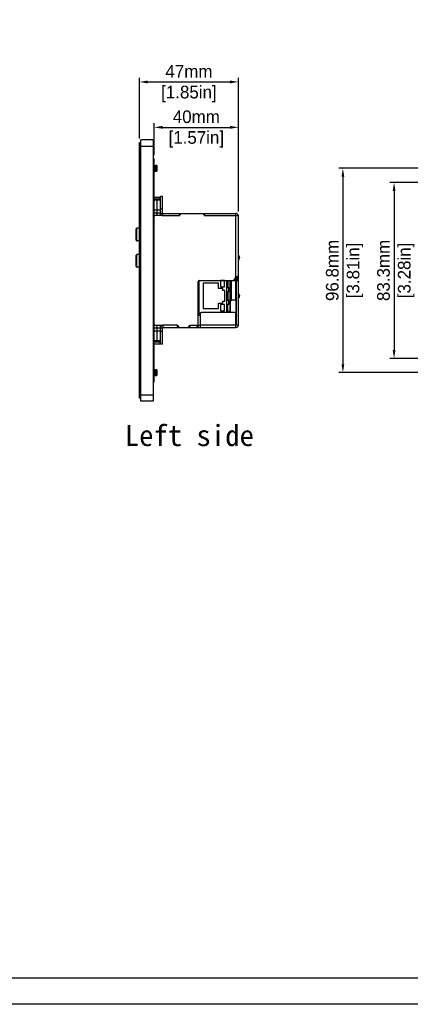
# Model space of a CAD drawing. Header units: millimetres. Extents: x 2497 to 3553, y 296 to 1027.
# Tile 7 of 9: x 3025 to 3210, y 296 to 762. Entities that reach past the tile are written whole.
import ezdxf

# ---------------------------------------------------------------- set-up
doc = ezdxf.new("R2010")
doc.units = ezdxf.units.MM
for name, color, linetype in [('IPD6000W-US-DXF_CONTINUOUS_LINE', 7, 'Continuous'), ('M0400TY00000DXF_CONTINUOUS_LINE', 7, 'Continuous'), ('标注', 7, 'Continuous')]:
    doc.layers.add(name, color=color, linetype=linetype)
doc.dimstyles.get("Standard").update_dxf_attribs({"dimscale": 2, "dimtxt": 3, "dimasz": 2, "dimexe": 1, "dimexo": 1, "dimgap": 1, "dimtad": 1, "dimtoh": 1, "dimdec": 1, "dimdsep": 46, "dimtxsty": 'Standard', "dimcen": 0, "dimclrd": 3, "dimclre": 3, "dimadec": 0, "dimazin": 0, "dimtp": 0.01, "dimtm": 0.01, "dimtfac": 1, "dimtdec": 1, "dimtofl": 0, "dimtmove": 0, "dimatfit": 3, "dimfxl": 1, "dimtfillclr": 256, "dimtolj": 1, "dimarcsym": 0})

# ---------------------------------------------------------------- blocks, each defined once
blk = doc.blocks.new('*D28')
at = {"layer": 'Defpoints', "color": 0}
for p in [(3128.28, 732.64), (3081.28, 703.88), (3128.28, 669.33)]:
    blk.add_point(p, dxfattribs=at)
at = {"layer": '标注', "color": 3, "lineweight": -2}
for p, q in [((3081.28, 705.88), (3081.28, 734.64)), ((3085.28, 732.64), (3124.28, 732.64)), ((3128.28, 671.33), (3128.28, 734.64))]:
    blk.add_line(p, q, dxfattribs=at)
at = {"layer": '标注', "color": 3}
for points in [[(3085.28, 733.31), (3085.28, 731.97), (3081.28, 732.64)], [(3124.28, 731.97), (3124.28, 733.31), (3128.28, 732.64)]]:
    blk.add_solid(points, dxfattribs=at)
at = {"layer": '标注', "color": 0, "char_height": 6, "attachment_point": 5}
for s, insert in [('\\A1;47mm', (3104.78, 737.64)), ('[1.85in]', (3104.78, 726.94))]:
    blk.add_mtext(s, dxfattribs=dict(at, insert=insert))
blk = doc.blocks.new('*D29')
at = {"layer": 'Defpoints', "color": 0}
for p in [(3128.28, 711.13), (3088.28, 696.13), (3128.28, 669.33)]:
    blk.add_point(p, dxfattribs=at)
at = {"layer": '标注', "color": 3, "lineweight": -2}
for p, q in [((3088.28, 698.13), (3088.28, 713.13)), ((3092.28, 711.13), (3124.28, 711.13)), ((3128.28, 671.33), (3128.28, 713.13))]:
    blk.add_line(p, q, dxfattribs=at)
at = {"layer": '标注', "color": 3}
for points in [[(3092.28, 711.8), (3092.28, 710.46), (3088.28, 711.13)], [(3124.28, 710.46), (3124.28, 711.8), (3128.28, 711.13)]]:
    blk.add_solid(points, dxfattribs=at)
at = {"layer": '标注', "color": 0, "char_height": 6, "attachment_point": 5}
for s, insert in [('\\A1;40mm', (3108.28, 716.13)), ('[1.57in]', (3108.28, 705.43))]:
    blk.add_mtext(s, dxfattribs=dict(at, insert=insert))
blk = doc.blocks.new('*D34')
at = {"layer": 'Defpoints', "color": 0}
for p in [(3277.96, 684.98), (3202.03, 601.67), (3277.96, 601.67)]:
    blk.add_point(p, dxfattribs=at)
at = {"layer": '标注', "color": 3, "lineweight": -2}
for p, q in [((3275.96, 684.98), (3200.03, 684.98)), ((3202.03, 680.98), (3202.03, 605.67)), ((3275.96, 601.67), (3200.03, 601.67))]:
    blk.add_line(p, q, dxfattribs=at)
at = {"layer": '标注', "color": 3}
for points in [[(3202.69, 680.98), (3201.36, 680.98), (3202.03, 684.98)], [(3201.36, 605.67), (3202.69, 605.67), (3202.03, 601.67)]]:
    blk.add_solid(points, dxfattribs=at)
at = {"layer": '标注', "color": 0, "char_height": 6, "attachment_point": 5, "rotation": 90}
for s, insert in [('\\A1;83.3mm', (3197.03, 643.33)), ('[3.28in]', (3207.73, 643.33))]:
    blk.add_mtext(s, dxfattribs=dict(at, insert=insert))
blk = doc.blocks.new('*D35')
at = {"layer": 'Defpoints', "color": 0}
for p in [(3277.96, 691.73), (3177.76, 594.9), (3277.92, 594.9)]:
    blk.add_point(p, dxfattribs=at)
at = {"layer": '标注', "color": 3, "lineweight": -2}
for p, q in [((3275.96, 691.73), (3175.76, 691.73)), ((3177.76, 687.73), (3177.76, 598.9)), ((3275.92, 594.9), (3175.76, 594.9))]:
    blk.add_line(p, q, dxfattribs=at)
at = {"layer": '标注', "color": 3}
for points in [[(3178.43, 687.73), (3177.09, 687.73), (3177.76, 691.73)], [(3177.09, 598.9), (3178.43, 598.9), (3177.76, 594.9)]]:
    blk.add_solid(points, dxfattribs=at)
at = {"layer": '标注', "color": 0, "char_height": 6, "attachment_point": 5, "rotation": 90}
for s, insert in [('\\A1;96.8mm', (3172.76, 643.32)), ('[3.81in]', (3183.46, 643.32))]:
    blk.add_mtext(s, dxfattribs=dict(at, insert=insert))

msp = doc.modelspace()

# ---------------------------------------------------------------- linework, layer by layer
for points in [[(2496.52, 1026.9), (3552.58, 1026.9), (3552.58, 295.64), (2496.52, 295.64)], [(3540.17, 308.05), (2508.93, 308.05), (2508.93, 1014.49), (3540.17, 1014.49)]]:
    msp.add_lwpolyline(points, close=True)
at = {"layer": 'IPD6000W-US-DXF_CONTINUOUS_LINE', "color": 7, "linetype": 'Continuous'}
for p, q in [((3081.98, 581.38), (3081.98, 705.28)), ((3087.78, 705.28), (3081.98, 705.28)), ((3087.78, 705.28), (3087.78, 581.38)), ((3081.28, 582.78), (3081.28, 703.88)), ((3081.28, 703.88), (3081.98, 703.88)), ((3081.28, 702.28), (3087.78, 702.28)), ((3087.78, 696.13), (3088.28, 696.13)), ((3088.28, 590.53), (3088.28, 696.13)), ((3087.78, 693.13), (3088.28, 693.13)), ((3088.54, 693.22), (3088.37, 692.92)), ((3088.37, 690.24), (3088.55, 690.54)), ((3088.61, 693.23), (3088.55, 693.23)), ((3088.8, 692.92), (3088.62, 693.22)), ((3088.62, 690.54), (3088.62, 690.54)), ((3088.62, 690.54), (3088.79, 690.24)), ((3088.8, 692.92), (3088.8, 692.92)), ((3089.04, 693.22), (3088.87, 692.92)), ((3088.87, 690.24), (3089.05, 690.54)), ((3089.11, 693.23), (3089.05, 693.23)), ((3089.3, 692.92), (3089.12, 693.22)), ((3089.12, 690.54), (3089.12, 690.54)), ((3089.12, 690.54), (3089.29, 690.24)), ((3089.3, 692.92), (3089.3, 692.92)), ((3089.47, 693.09), (3089.37, 692.92)), ((3089.43, 690.33), (3089.55, 690.54)), ((3089.58, 692.98), (3089.47, 693.09)), ((3089.58, 692.98), (3089.58, 690.56)), ((3088.36, 690.23), (3088.3, 690.23)), ((3088.86, 690.23), (3088.8, 690.23)), ((3089.33, 690.23), (3089.3, 690.23)), ((3089.33, 690.34), (3089.33, 690.23)), ((3089.41, 690.3), (3089.33, 690.23)), ((3088.28, 678.08), (3090.98, 678.08)), ((3088.28, 677.33), (3089.78, 677.33)), ((3088.28, 676.74), (3089.78, 676.74)), ((3089.78, 669.33), (3089.78, 677.33)), ((3089.78, 669.33), (3089.78, 677.33)), ((3089.78, 677.33), (3091.28, 677.33)), ((3089.78, 676.74), (3091.28, 676.74)), ((3090.98, 678.08), (3090.98, 677.33)), ((3091.28, 677.78), (3090.98, 678.08)), ((3091.28, 670.53), (3091.28, 678.33)), ((3092.28, 678.33), (3091.28, 678.33)), ((3092.28, 670.53), (3092.28, 678.33)), ((3089.78, 671.91), (3088.28, 671.91)), ((3091.28, 671.91), (3089.78, 671.91)), ((3092.28, 672.33), (3091.28, 672.33)), ((3089.78, 670.5), (3088.28, 670.5)), ((3092.48, 669.33), (3088.78, 669.33)), ((3091.28, 670.5), (3089.78, 670.5)), ((3091.28, 670.53), (3092.28, 670.53)), ((3091.28, 669.33), (3091.28, 670.5)), ((3092.48, 669.33), (3092.48, 670.33)), ((3092.48, 670.33), (3127.08, 670.33)), ((3092.48, 669.33), (3100.28, 669.33)), ((3100.28, 669.33), (3100.28, 670.33)), ((3100.28, 669.33), (3100.48, 669.33)), ((3100.98, 670.33), (3100.48, 669.33)), ((3112.08, 669.33), (3111.58, 670.33)), ((3112.08, 669.33), (3112.28, 669.33)), ((3112.28, 669.33), (3112.28, 670.33)), ((3112.28, 669.33), (3127.08, 669.33)), ((3127.08, 640.31), (3127.08, 670.33)), ((3127.08, 669.33), (3128.28, 669.33)), ((3127.58, 669.33), (3128.19, 669.58)), ((3128.28, 640.31), (3128.28, 669.33)), ((3079.78, 657.63), (3079.78, 663.03)), ((3080.08, 657.33), (3080.08, 663.33)), ((3081.28, 663.33), (3080.08, 663.33)), ((3081.28, 657.33), (3080.08, 657.33)), ((3079.78, 645.13), (3079.78, 650.53)), ((3080.08, 644.83), (3080.08, 650.83)), ((3081.28, 650.83), (3080.08, 650.83)), ((3128.52, 649.47), (3128.28, 648.81)), ((3128.71, 649.4), (3128.28, 648.22)), ((3128.71, 649.4), (3128.52, 649.47)), ((3081.28, 644.83), (3080.08, 644.83)), ((3126.51, 639.6), (3127.08, 639.6)), ((3126.78, 640.1), (3126.78, 639.6)), ((3126.78, 638.6), (3126.78, 639.6)), ((3127.08, 640.31), (3127.08, 639.6)), ((3127.08, 639.6), (3127.08, 638.6)), ((3127.22, 639.66), (3127.93, 638.96)), ((3127.28, 640.31), (3127.28, 640.34)), ((3127.28, 640.31), (3128.28, 640.31)), ((3127.28, 639.8), (3127.28, 640.31)), ((3127.28, 639.8), (3128.28, 639.8)), ((3128.28, 639.8), (3128.28, 640.31)), ((3128.28, 617.53), (3128.28, 639.6)), ((3109.18, 617.83), (3109.18, 638.1)), ((3109.38, 638.5), (3109.38, 621.83)), ((3109.52, 637.23), (3109.38, 637.23)), ((3109.52, 636.03), (3109.38, 636.03)), ((3109.52, 638.58), (3109.52, 623.05)), ((3109.68, 638.6), (3127.08, 638.6)), ((3118.79, 637.33), (3111.52, 637.33)), ((3111.52, 637.33), (3111.52, 625.33)), ((3118.79, 634.83), (3118.79, 637.33)), ((3120.79, 634.83), (3118.79, 634.83)), ((3121.59, 638.53), (3119.79, 638.53)), ((3119.79, 638.53), (3119.79, 635.53)), ((3119.79, 635.53), (3121.59, 635.53)), ((3120.79, 633.83), (3120.79, 634.83)), ((3121.59, 635.53), (3121.59, 638.53)), ((3122.79, 623.33), (3122.79, 638.6)), ((3123.18, 638.6), (3123.18, 635.31)), ((3123.7, 633.44), (3123.7, 635.22)), ((3124.18, 638.6), (3124.18, 623.33)), ((3124.78, 638.6), (3124.78, 629.33)), ((3126.07, 638.6), (3126.07, 638.78)), ((3126.78, 638.6), (3126.78, 629.33)), ((3127.08, 638.6), (3127.08, 630.13)), ((3127.28, 638.6), (3128.28, 638.6)), ((3127.28, 617.53), (3127.28, 638.6)), ((3109.52, 633.83), (3109.38, 633.83)), ((3121.79, 633.83), (3120.79, 633.83)), ((3121.79, 628.83), (3121.79, 633.83)), ((3123.18, 633.35), (3123.18, 629.31)), ((3126.78, 630.03), (3127.28, 630.21)), ((3126.78, 629.81), (3127.28, 629.99)), ((3127.08, 629.92), (3127.08, 622.83)), ((3128.28, 632.43), (3128.71, 631.26)), ((3128.28, 631.85), (3128.52, 631.19)), ((3128.71, 631.26), (3128.52, 631.19)), ((3109.52, 628.83), (3109.38, 628.83)), ((3109.38, 628.11), (3109.52, 628.11)), ((3109.38, 627.43), (3109.52, 627.43)), ((3109.52, 626.63), (3109.38, 626.63)), ((3109.52, 625.43), (3109.38, 625.43)), ((3111.52, 625.33), (3118.79, 625.33)), ((3118.79, 627.83), (3120.79, 627.83)), ((3118.79, 625.33), (3118.79, 627.83)), ((3121.59, 627.13), (3119.79, 627.13)), ((3119.79, 627.13), (3119.79, 624.13)), ((3120.79, 628.83), (3121.79, 628.83)), ((3120.79, 627.83), (3120.79, 628.83)), ((3121.59, 624.13), (3121.59, 627.13)), ((3123.18, 623.33), (3123.18, 627.35)), ((3123.7, 627.44), (3123.7, 629.22)), ((3124.18, 628.8), (3124.38, 628.8)), ((3124.38, 628.8), (3124.38, 623.33)), ((3124.45, 629.17), (3124.87, 629.33)), ((3124.45, 629.17), (3124.51, 628.99)), ((3124.51, 628.99), (3125.45, 629.33)), ((3124.78, 629.33), (3126.78, 629.33)), ((3109.38, 623.83), (3109.18, 623.83)), ((3109.38, 621.83), (3109.18, 621.83)), ((3109.38, 623.05), (3110.24, 623.05)), ((3109.38, 622.07), (3110.18, 622.07)), ((3110.18, 622.83), (3110.18, 616.33)), ((3126.58, 623.33), (3110.68, 623.33)), ((3119.79, 624.13), (3121.59, 624.13)), ((3122.79, 624.83), (3123.18, 624.83)), ((3123.18, 624.57), (3122.79, 624.57)), ((3124.18, 623.83), (3123.18, 623.83)), ((3127.08, 616.33), (3127.08, 622.83)), ((3088.28, 616.16), (3089.78, 616.16)), ((3088.78, 617.33), (3092.48, 617.33)), ((3089.78, 609.33), (3089.78, 617.33)), ((3089.78, 609.33), (3089.78, 617.33)), ((3089.78, 616.16), (3091.28, 616.16)), ((3091.28, 616.16), (3091.28, 617.33)), ((3091.28, 616.13), (3092.28, 616.13)), ((3091.28, 608.33), (3091.28, 616.13)), ((3092.28, 608.33), (3092.28, 616.13)), ((3099.28, 617.33), (3092.48, 617.33)), ((3092.48, 617.33), (3092.48, 616.33)), ((3092.48, 616.33), (3127.08, 616.33)), ((3099.28, 617.33), (3099.48, 617.33)), ((3099.28, 617.33), (3099.28, 616.33)), ((3099.48, 617.33), (3099.98, 616.33)), ((3104.58, 616.33), (3105.08, 617.33)), ((3105.08, 617.33), (3105.28, 617.33)), ((3105.28, 617.33), (3110.18, 617.33)), ((3105.28, 617.33), (3105.28, 616.33)), ((3108.68, 616.33), (3108.68, 617.33)), ((3109.18, 616.33), (3109.18, 617.33)), ((3110.18, 617.53), (3127.08, 617.53)), ((3127.28, 617.53), (3128.28, 617.53)), ((3088.28, 614.74), (3089.78, 614.74)), ((3089.78, 614.74), (3091.28, 614.74)), ((3092.28, 614.33), (3091.28, 614.33)), ((3089.78, 609.91), (3088.28, 609.91)), ((3089.78, 609.33), (3088.28, 609.33)), ((3088.28, 608.58), (3090.98, 608.58)), ((3091.28, 609.91), (3089.78, 609.91)), ((3091.28, 609.33), (3089.78, 609.33)), ((3090.98, 609.33), (3090.98, 608.58)), ((3091.28, 608.88), (3090.98, 608.58)), ((3092.28, 608.33), (3091.28, 608.33)), ((3087.78, 593.53), (3088.28, 593.53)), ((3088.36, 593.43), (3088.3, 593.43)), ((3088.54, 596.42), (3088.37, 596.12)), ((3088.37, 593.44), (3088.55, 593.74)), ((3088.61, 596.43), (3088.55, 596.43)), ((3088.8, 596.12), (3088.62, 596.42)), ((3088.62, 593.74), (3088.62, 593.74)), ((3088.62, 593.74), (3088.79, 593.44)), ((3088.8, 596.12), (3088.8, 596.12)), ((3088.86, 593.43), (3088.8, 593.43)), ((3089.04, 596.42), (3088.87, 596.12)), ((3088.87, 593.44), (3089.05, 593.74)), ((3089.11, 596.43), (3089.05, 596.43)), ((3089.3, 596.12), (3089.12, 596.42)), ((3089.12, 593.74), (3089.12, 593.74)), ((3089.12, 593.74), (3089.29, 593.44)), ((3089.3, 596.12), (3089.3, 596.12)), ((3089.33, 593.43), (3089.3, 593.43)), ((3089.33, 593.54), (3089.33, 593.43)), ((3089.41, 593.5), (3089.33, 593.43)), ((3089.47, 596.29), (3089.37, 596.12)), ((3089.43, 593.53), (3089.55, 593.74)), ((3089.58, 596.18), (3089.47, 596.29)), ((3089.58, 596.18), (3089.58, 593.76)), ((3087.78, 590.53), (3088.28, 590.53)), ((3081.28, 584.38), (3087.78, 584.38)), ((3081.98, 582.78), (3081.28, 582.78)), ((3087.78, 581.38), (3081.98, 581.38)), ((3087.78, 581.38), (3081.98, 581.38))]:
    msp.add_line(p, q, dxfattribs=at)
for points in [[(3088.32, 692.9), (3088.31, 692.91), (3088.31, 692.91), (3088.3, 692.91), (3088.3, 692.91), (3088.3, 692.92)], [(3088.37, 692.92), (3088.37, 692.92), (3088.37, 692.92), (3088.36, 692.91), (3088.36, 692.91), (3088.36, 692.91), (3088.35, 692.9), (3088.34, 692.9), (3088.33, 692.9), (3088.33, 692.9), (3088.32, 692.9)], [(3088.55, 690.54), (3088.55, 690.54), (3088.55, 690.54), (3088.55, 690.54), (3088.55, 690.55), (3088.56, 690.55), (3088.56, 690.55), (3088.57, 690.56), (3088.58, 690.56), (3088.58, 690.56), (3088.59, 690.56), (3088.6, 690.55), (3088.61, 690.55), (3088.61, 690.55), (3088.61, 690.54), (3088.62, 690.54), (3088.62, 690.54), (3088.62, 690.54)], [(3088.82, 692.9), (3088.81, 692.91), (3088.81, 692.91), (3088.8, 692.91), (3088.8, 692.91), (3088.8, 692.92)], [(3088.87, 692.92), (3088.87, 692.92), (3088.87, 692.92), (3088.86, 692.91), (3088.86, 692.91), (3088.86, 692.91), (3088.85, 692.9), (3088.84, 692.9), (3088.83, 692.9), (3088.83, 692.9), (3088.82, 692.9)], [(3089.05, 690.54), (3089.05, 690.54), (3089.05, 690.54), (3089.05, 690.54), (3089.05, 690.55), (3089.06, 690.55), (3089.06, 690.55), (3089.07, 690.56), (3089.08, 690.56), (3089.08, 690.56), (3089.09, 690.56), (3089.1, 690.55), (3089.11, 690.55), (3089.11, 690.55), (3089.11, 690.54), (3089.12, 690.54), (3089.12, 690.54), (3089.12, 690.54)], [(3089.32, 692.9), (3089.31, 692.91), (3089.31, 692.91), (3089.3, 692.91), (3089.3, 692.91), (3089.3, 692.92)], [(3089.37, 692.92), (3089.37, 692.92), (3089.37, 692.92), (3089.36, 692.91), (3089.36, 692.91), (3089.36, 692.91), (3089.35, 692.9), (3089.34, 692.9), (3089.33, 692.9), (3089.33, 692.9), (3089.32, 692.9)], [(3089.55, 690.54), (3089.55, 690.54), (3089.55, 690.54), (3089.55, 690.54), (3089.55, 690.55), (3089.56, 690.55), (3089.56, 690.55), (3089.57, 690.56), (3089.58, 690.56), (3089.58, 690.56)], [(3088.32, 596.1), (3088.31, 596.11), (3088.31, 596.11), (3088.3, 596.11), (3088.3, 596.11), (3088.3, 596.12)], [(3088.37, 596.12), (3088.37, 596.12), (3088.37, 596.12), (3088.36, 596.11), (3088.36, 596.11), (3088.36, 596.11), (3088.35, 596.1), (3088.34, 596.1), (3088.33, 596.1), (3088.33, 596.1), (3088.32, 596.1)], [(3088.55, 593.74), (3088.55, 593.74), (3088.55, 593.74), (3088.55, 593.74), (3088.55, 593.75), (3088.56, 593.75), (3088.56, 593.75), (3088.57, 593.76), (3088.58, 593.76), (3088.58, 593.76), (3088.59, 593.76), (3088.6, 593.75), (3088.61, 593.75), (3088.61, 593.75), (3088.61, 593.74), (3088.62, 593.74), (3088.62, 593.74), (3088.62, 593.74)], [(3088.82, 596.1), (3088.81, 596.11), (3088.81, 596.11), (3088.8, 596.11), (3088.8, 596.11), (3088.8, 596.12)], [(3088.87, 596.12), (3088.87, 596.12), (3088.87, 596.12), (3088.86, 596.11), (3088.86, 596.11), (3088.86, 596.11), (3088.85, 596.1), (3088.84, 596.1), (3088.83, 596.1), (3088.83, 596.1), (3088.82, 596.1)], [(3089.05, 593.74), (3089.05, 593.74), (3089.05, 593.74), (3089.05, 593.74), (3089.05, 593.75), (3089.06, 593.75), (3089.06, 593.75), (3089.07, 593.76), (3089.08, 593.76), (3089.08, 593.76), (3089.09, 593.76), (3089.1, 593.75), (3089.11, 593.75), (3089.11, 593.75), (3089.11, 593.74), (3089.12, 593.74), (3089.12, 593.74), (3089.12, 593.74)], [(3089.32, 596.1), (3089.31, 596.11), (3089.31, 596.11), (3089.3, 596.11), (3089.3, 596.11), (3089.3, 596.12)], [(3089.37, 596.12), (3089.37, 596.12), (3089.37, 596.12), (3089.36, 596.11), (3089.36, 596.11), (3089.36, 596.11), (3089.35, 596.1), (3089.34, 596.1), (3089.33, 596.1), (3089.33, 596.1), (3089.32, 596.1)], [(3089.55, 593.74), (3089.55, 593.74), (3089.55, 593.74), (3089.55, 593.74), (3089.55, 593.75), (3089.56, 593.75), (3089.56, 593.75), (3089.57, 593.76), (3089.58, 593.76), (3089.58, 593.76)]]:
    msp.add_lwpolyline(points, dxfattribs=at)
for centre, radius, start, end in [((3089.33, 690.25), 0.0376, 207.6325, 210.0658), ((3088.78, 668.83), 0.5, 90, 180), ((3092.48, 670.53), 1.2, 180, 270), ((3092.48, 670.53), 0.2, 180, 270), ((3127.08, 669.13), 1.2, 9.6032, 90), ((3127.08, 669.13), 1.2, 0, 3.7709), ((3080.08, 663.03), 0.3, 90, 180), ((3080.08, 657.63), 0.3, 180, 270), ((3080.08, 650.53), 0.3, 90, 180), ((3128.05, 649.64), 0.7, 340, 70), ((3128.05, 649.64), 0.5, 340, 60.3345), ((3080.08, 645.13), 0.3, 180, 270), ((3125.5, 639.6), 1, 270, 354.057), ((3127.49, 639.4), 1, 114.0215, 174.057), ((3127.08, 639.8), 1.2, 270, 0), ((3127.08, 639.8), 0.2, 270, 0), ((3109.68, 638.1), 0.5, 90, 180), ((3128.05, 631.02), 0.5, 297.6433, 20), ((3128.05, 631.02), 0.7, 290, 20), ((3124.58, 628.8), 0.4, 110, 180), ((3124.58, 628.8), 0.2, 110, 180), ((3110.68, 622.83), 0.5, 90, 180), ((3126.58, 622.83), 0.5, 0, 90), ((3088.78, 617.83), 0.5, 180, 270), ((3092.48, 616.13), 1.2, 90, 180), ((3092.48, 616.13), 0.2, 90, 180), ((3108.68, 617.83), 0.5, 270, 0), ((3127.08, 617.53), 1.2, 270, 0), ((3127.08, 617.53), 0.2, 270, 0), ((3094.52, 594.27), 6.23, 185.118, 185.5503), ((3089.33, 593.45), 0.0376, 207.6325, 210.0658)]:
    msp.add_arc(centre, radius, start, end, dxfattribs=at)
for points, knots in [([(3088.31, 690.52), (3088.31, 690.58), (3088.3, 690.73), (3088.29, 690.87), (3088.28, 690.95)], [0, 0, 0, 0, 0.455292, 1, 1, 1, 1]), ([(3088.31, 692.9), (3088.31, 692.9), (3088.3, 692.91), (3088.3, 692.91), (3088.3, 692.92)], [0, 0, 0, 0, 0.295327, 1, 1, 1, 1]), ([(3088.55, 690.54), (3088.55, 690.54), (3088.55, 690.54), (3088.54, 690.53), (3088.54, 690.53), (3088.53, 690.54), (3088.53, 690.54), (3088.53, 690.55), (3088.52, 690.56), (3088.52, 690.58), (3088.51, 690.59), (3088.51, 690.62), (3088.5, 690.66), (3088.49, 690.71), (3088.49, 690.78), (3088.48, 690.85), (3088.47, 690.93), (3088.46, 691.02), (3088.45, 691.15), (3088.44, 691.32), (3088.43, 691.54), (3088.41, 691.76), (3088.4, 691.99), (3088.38, 692.2), (3088.37, 692.4), (3088.35, 692.57), (3088.34, 692.7), (3088.33, 692.78), (3088.32, 692.83), (3088.31, 692.87), (3088.31, 692.89), (3088.31, 692.9)], [0, 0, 0, 0, 0.002675, 0.004562, 0.006147, 0.008156, 0.011004, 0.014837, 0.019709, 0.025639, 0.032628, 0.04067, 0.059861, 0.083071, 0.110106, 0.14073, 0.174675, 0.211635, 0.251281, 0.337178, 0.429277, 0.524257, 0.618692, 0.709177, 0.79245, 0.865518, 0.925768, 0.950404, 0.971086, 0.987653, 1, 1, 1, 1]), ([(3088.36, 690.23), (3088.36, 690.23), (3088.36, 690.23), (3088.35, 690.24), (3088.35, 690.25), (3088.35, 690.26), (3088.34, 690.28), (3088.34, 690.31), (3088.33, 690.35), (3088.32, 690.42), (3088.32, 690.48), (3088.31, 690.52)], [0, 0, 0, 0, 0.026364, 0.048688, 0.07813, 0.114928, 0.159171, 0.270028, 0.410357, 0.579478, 1, 1, 1, 1]), ([(3088.62, 690.54), (3088.62, 690.54), (3088.61, 690.55), (3088.61, 690.57), (3088.6, 690.59), (3088.59, 690.64), (3088.58, 690.69), (3088.58, 690.75), (3088.57, 690.85), (3088.55, 691), (3088.54, 691.19), (3088.52, 691.4), (3088.51, 691.63), (3088.49, 691.86), (3088.48, 692.09), (3088.46, 692.27), (3088.45, 692.41), (3088.45, 692.5), (3088.44, 692.59), (3088.43, 692.66), (3088.42, 692.73), (3088.41, 692.79), (3088.41, 692.83), (3088.4, 692.86), (3088.4, 692.88), (3088.39, 692.89), (3088.39, 692.91), (3088.39, 692.91), (3088.38, 692.92), (3088.38, 692.92), (3088.37, 692.93), (3088.37, 692.92), (3088.37, 692.92), (3088.37, 692.92)], [0, 0, 0, 0, 0.003739, 0.008568, 0.021559, 0.038982, 0.060717, 0.086581, 0.116336, 0.186379, 0.268202, 0.358688, 0.454383, 0.551625, 0.646694, 0.735956, 0.777331, 0.816002, 0.851599, 0.883786, 0.912259, 0.936756, 0.957057, 0.965581, 0.972997, 0.979301, 0.984491, 0.988581, 0.991621, 0.993752, 0.99538, 0.99728, 1, 1, 1, 1]), ([(3088.54, 693.22), (3088.54, 693.22), (3088.55, 693.23), (3088.55, 693.23), (3088.55, 693.23)], [0, 0, 0, 0, 0.336325, 1, 1, 1, 1]), ([(3088.55, 693.23), (3088.55, 693.23), (3088.56, 693.23), (3088.56, 693.22), (3088.56, 693.21), (3088.57, 693.2), (3088.57, 693.18), (3088.58, 693.16), (3088.58, 693.14), (3088.58, 693.1), (3088.59, 693.05), (3088.6, 692.97), (3088.61, 692.88), (3088.61, 692.79), (3088.62, 692.68), (3088.63, 692.52), (3088.65, 692.3), (3088.66, 692.02), (3088.67, 691.83), (3088.68, 691.73)], [0, 0, 0, 0, 0.00285, 0.007272, 0.013778, 0.022506, 0.033496, 0.046756, 0.062267, 0.080003, 0.122004, 0.172386, 0.230691, 0.296362, 0.368778, 0.447247, 0.6193, 0.805927, 1, 1, 1, 1]), ([(3088.62, 693.22), (3088.62, 693.22), (3088.62, 693.23), (3088.62, 693.23), (3088.61, 693.23)], [0, 0, 0, 0, 0.336433, 1, 1, 1, 1]), ([(3088.74, 691.73), (3088.73, 691.82), (3088.72, 692), (3088.71, 692.27), (3088.7, 692.51), (3088.68, 692.7), (3088.67, 692.83), (3088.67, 692.92), (3088.66, 693), (3088.65, 693.07), (3088.64, 693.12), (3088.64, 693.17), (3088.63, 693.2), (3088.63, 693.21), (3088.62, 693.22), (3088.62, 693.22)], [0, 0, 0, 0, 0.184097, 0.361929, 0.527467, 0.675082, 0.740584, 0.79979, 0.852207, 0.897396, 0.934992, 0.964709, 0.986364, 0.994167, 1, 1, 1, 1]), ([(3088.68, 691.73), (3088.68, 691.64), (3088.69, 691.46), (3088.71, 691.19), (3088.72, 690.95), (3088.73, 690.76), (3088.74, 690.62), (3088.75, 690.53), (3088.76, 690.46), (3088.76, 690.39), (3088.77, 690.33), (3088.78, 690.29), (3088.78, 690.26), (3088.79, 690.24), (3088.79, 690.24), (3088.79, 690.24)], [0, 0, 0, 0, 0.184098, 0.361932, 0.527472, 0.675088, 0.740589, 0.799793, 0.852208, 0.897395, 0.93499, 0.964708, 0.986364, 0.994167, 1, 1, 1, 1]), ([(3088.86, 690.23), (3088.86, 690.23), (3088.86, 690.23), (3088.86, 690.24), (3088.85, 690.25), (3088.85, 690.26), (3088.84, 690.28), (3088.84, 690.29), (3088.84, 690.32), (3088.83, 690.36), (3088.82, 690.41), (3088.82, 690.49), (3088.81, 690.57), (3088.8, 690.67), (3088.79, 690.78), (3088.78, 690.94), (3088.77, 691.16), (3088.75, 691.44), (3088.74, 691.63), (3088.74, 691.73)], [0, 0, 0, 0, 0.002848, 0.007267, 0.01377, 0.022493, 0.03348, 0.046737, 0.062246, 0.079979, 0.121976, 0.172356, 0.230659, 0.29633, 0.368747, 0.447218, 0.619275, 0.805913, 1, 1, 1, 1]), ([(3088.81, 692.9), (3088.81, 692.9), (3088.8, 692.91), (3088.8, 692.91), (3088.8, 692.92)], [0, 0, 0, 0, 0.298412, 1, 1, 1, 1]), ([(3089.05, 690.54), (3089.05, 690.54), (3089.05, 690.54), (3089.04, 690.53), (3089.04, 690.53), (3089.03, 690.54), (3089.03, 690.54), (3089.03, 690.55), (3089.02, 690.56), (3089.02, 690.58), (3089.01, 690.59), (3089.01, 690.62), (3089, 690.66), (3089, 690.71), (3088.99, 690.78), (3088.98, 690.85), (3088.97, 690.93), (3088.97, 691.02), (3088.95, 691.15), (3088.94, 691.32), (3088.93, 691.54), (3088.91, 691.76), (3088.9, 691.98), (3088.88, 692.2), (3088.87, 692.39), (3088.85, 692.57), (3088.84, 692.69), (3088.83, 692.78), (3088.82, 692.83), (3088.82, 692.87), (3088.81, 692.89), (3088.81, 692.9)], [0, 0, 0, 0, 0.002673, 0.004558, 0.00614, 0.008138, 0.010969, 0.014781, 0.019626, 0.025523, 0.032475, 0.040477, 0.059572, 0.082672, 0.109583, 0.140074, 0.173875, 0.210688, 0.250185, 0.335792, 0.427633, 0.522415, 0.616738, 0.707217, 0.790611, 0.863937, 0.924585, 0.949471, 0.970436, 0.987315, 1, 1, 1, 1]), ([(3089.12, 690.54), (3089.12, 690.54), (3089.11, 690.55), (3089.11, 690.57), (3089.1, 690.59), (3089.09, 690.64), (3089.08, 690.69), (3089.08, 690.75), (3089.07, 690.85), (3089.05, 691), (3089.04, 691.19), (3089.02, 691.4), (3089.01, 691.63), (3088.99, 691.86), (3088.98, 692.09), (3088.96, 692.27), (3088.95, 692.41), (3088.95, 692.5), (3088.94, 692.59), (3088.93, 692.66), (3088.92, 692.73), (3088.91, 692.79), (3088.91, 692.83), (3088.9, 692.86), (3088.9, 692.88), (3088.89, 692.89), (3088.89, 692.91), (3088.89, 692.91), (3088.88, 692.92), (3088.88, 692.92), (3088.87, 692.93), (3088.87, 692.92), (3088.87, 692.92), (3088.87, 692.92)], [0, 0, 0, 0, 0.00374, 0.008569, 0.021561, 0.038984, 0.06072, 0.086585, 0.11634, 0.186384, 0.268207, 0.358694, 0.454388, 0.551629, 0.646698, 0.735959, 0.777334, 0.816004, 0.8516, 0.883788, 0.91226, 0.936757, 0.957057, 0.965581, 0.972998, 0.979301, 0.984491, 0.988581, 0.991621, 0.993752, 0.99538, 0.99728, 1, 1, 1, 1]), ([(3089.05, 693.23), (3089.05, 693.23), (3089.05, 693.23), (3089.05, 693.23), (3089.04, 693.22), (3089.04, 693.22)], [0, 0, 0, 0, 0.186512, 0.529148, 1, 1, 1, 1]), ([(3089.29, 690.24), (3089.29, 690.24), (3089.29, 690.25), (3089.28, 690.26), (3089.28, 690.3), (3089.27, 690.34), (3089.26, 690.4), (3089.26, 690.48), (3089.25, 690.56), (3089.24, 690.65), (3089.23, 690.79), (3089.22, 690.99), (3089.2, 691.25), (3089.19, 691.52), (3089.17, 691.8), (3089.16, 692.08), (3089.14, 692.35), (3089.13, 692.56), (3089.12, 692.71), (3089.11, 692.81), (3089.1, 692.91), (3089.1, 692.99), (3089.09, 693.06), (3089.08, 693.12), (3089.08, 693.16), (3089.07, 693.19), (3089.07, 693.2), (3089.06, 693.21), (3089.06, 693.22), (3089.06, 693.23), (3089.05, 693.23), (3089.05, 693.23)], [0, 0, 0, 0, 0.003211, 0.007468, 0.019172, 0.035111, 0.055174, 0.079197, 0.106973, 0.138257, 0.172772, 0.250231, 0.336583, 0.42873, 0.523368, 0.617097, 0.706555, 0.788532, 0.825785, 0.860094, 0.891153, 0.918687, 0.942452, 0.962246, 0.977906, 0.984152, 0.98933, 0.993446, 0.996521, 0.998624, 1, 1, 1, 1]), ([(3089.11, 693.23), (3089.11, 693.23), (3089.12, 693.23), (3089.12, 693.23), (3089.12, 693.22), (3089.12, 693.22)], [0, 0, 0, 0, 0.186435, 0.529098, 1, 1, 1, 1]), ([(3089.12, 693.22), (3089.12, 693.22), (3089.12, 693.22), (3089.13, 693.2), (3089.14, 693.18), (3089.14, 693.14), (3089.15, 693.09), (3089.15, 693.04), (3089.16, 692.95), (3089.18, 692.81), (3089.19, 692.63), (3089.2, 692.42), (3089.21, 692.19), (3089.23, 691.95), (3089.24, 691.71), (3089.25, 691.46), (3089.27, 691.22), (3089.28, 691), (3089.29, 690.79), (3089.31, 690.62), (3089.32, 690.47), (3089.33, 690.38), (3089.33, 690.34)], [0, 0, 0, 0, 0.002674, 0.00617, 0.015694, 0.028602, 0.044842, 0.064314, 0.086896, 0.140767, 0.205002, 0.277849, 0.357316, 0.441223, 0.527271, 0.613096, 0.696345, 0.774733, 0.846113, 0.908533, 0.960292, 1, 1, 1, 1]), ([(3089.31, 692.9), (3089.31, 692.9), (3089.3, 692.91), (3089.3, 692.91), (3089.3, 692.92)], [0, 0, 0, 0, 0.568036, 1, 1, 1, 1]), ([(3089.55, 690.54), (3089.55, 690.54), (3089.55, 690.54), (3089.54, 690.53), (3089.54, 690.53), (3089.53, 690.54), (3089.53, 690.54), (3089.53, 690.55), (3089.52, 690.56), (3089.52, 690.58), (3089.51, 690.59), (3089.51, 690.62), (3089.5, 690.66), (3089.5, 690.71), (3089.49, 690.78), (3089.48, 690.85), (3089.47, 690.93), (3089.47, 691.01), (3089.46, 691.14), (3089.44, 691.31), (3089.43, 691.53), (3089.41, 691.75), (3089.4, 691.98), (3089.38, 692.19), (3089.37, 692.39), (3089.35, 692.56), (3089.34, 692.7), (3089.33, 692.8), (3089.32, 692.86), (3089.31, 692.89), (3089.31, 692.9)], [0, 0, 0, 0, 0.002669, 0.004555, 0.006134, 0.008122, 0.010936, 0.014726, 0.019545, 0.025411, 0.032326, 0.040286, 0.059288, 0.082278, 0.109066, 0.139424, 0.173084, 0.209752, 0.249099, 0.334418, 0.426003, 0.520588, 0.614798, 0.705272, 0.788785, 0.862365, 0.923409, 0.969788, 0.986978, 1, 1, 1, 1]), ([(3089.58, 690.71), (3089.58, 690.75), (3089.57, 690.83), (3089.55, 691.04), (3089.53, 691.27), (3089.52, 691.52), (3089.5, 691.72), (3089.49, 691.92), (3089.48, 692.11), (3089.46, 692.3), (3089.45, 692.44), (3089.44, 692.55), (3089.43, 692.62), (3089.43, 692.68), (3089.42, 692.74), (3089.41, 692.79), (3089.41, 692.83), (3089.4, 692.86), (3089.4, 692.88), (3089.39, 692.89), (3089.39, 692.9), (3089.39, 692.91), (3089.38, 692.92), (3089.38, 692.92), (3089.38, 692.93), (3089.37, 692.92), (3089.37, 692.92), (3089.37, 692.92), (3089.37, 692.92)], [0, 0, 0, 0, 0.053345, 0.118164, 0.274626, 0.361822, 0.451731, 0.541785, 0.629416, 0.712123, 0.787553, 0.821858, 0.853562, 0.882439, 0.908289, 0.930933, 0.95022, 0.966033, 0.972609, 0.978292, 0.983084, 0.986993, 0.99005, 0.992327, 0.994008, 0.995522, 0.997414, 1, 1, 1, 1]), ([(3089.47, 693.09), (3089.47, 693.09), (3089.47, 693.09), (3089.47, 693.09), (3089.47, 693.09), (3089.47, 693.09), (3089.47, 693.09)], [0, 0, 0, 0, 0.234025, 0.429318, 0.667572, 1, 1, 1, 1]), ([(3089.58, 690.99), (3089.58, 691.09), (3089.57, 691.31), (3089.55, 691.65), (3089.54, 691.94), (3089.53, 692.18), (3089.53, 692.34), (3089.52, 692.5), (3089.51, 692.64), (3089.51, 692.76), (3089.5, 692.86), (3089.5, 692.92), (3089.49, 692.96), (3089.49, 693), (3089.49, 693.03), (3089.48, 693.05), (3089.48, 693.07), (3089.48, 693.08), (3089.47, 693.09), (3089.47, 693.09), (3089.47, 693.09)], [0, 0, 0, 0, 0.146967, 0.312323, 0.48276, 0.565701, 0.644989, 0.719135, 0.786771, 0.846673, 0.89778, 0.919753, 0.939213, 0.956081, 0.970291, 0.981796, 0.990562, 0.996594, 0.998608, 1, 1, 1, 1]), ([(3088.37, 690.24), (3088.37, 690.23), (3088.37, 690.23), (3088.37, 690.23), (3088.36, 690.23)], [0, 0, 0, 0, 0.336323, 1, 1, 1, 1]), ([(3088.79, 690.24), (3088.79, 690.23), (3088.8, 690.23), (3088.8, 690.23), (3088.8, 690.23)], [0, 0, 0, 0, 0.336327, 1, 1, 1, 1]), ([(3088.87, 690.24), (3088.87, 690.23), (3088.87, 690.23), (3088.87, 690.23), (3088.86, 690.23)], [0, 0, 0, 0, 0.336221, 1, 1, 1, 1]), ([(3089.3, 690.23), (3089.3, 690.23), (3089.3, 690.23), (3089.3, 690.23), (3089.29, 690.23), (3089.29, 690.24)], [0, 0, 0, 0, 0.186534, 0.529201, 1, 1, 1, 1]), ([(3089.41, 690.3), (3089.4, 690.3), (3089.4, 690.3), (3089.39, 690.29), (3089.38, 690.29), (3089.37, 690.29), (3089.36, 690.3), (3089.35, 690.32), (3089.34, 690.33), (3089.33, 690.34)], [0, 0, 0, 0, 0.117601, 0.216273, 0.306628, 0.401953, 0.513533, 0.648379, 1, 1, 1, 1]), ([(3089.43, 690.33), (3089.42, 690.33), (3089.42, 690.32), (3089.41, 690.31), (3089.41, 690.3)], [0, 0, 0, 0, 0.28416, 1, 1, 1, 1]), ([(3127.93, 640.4), (3127.8, 640.4), (3127.52, 640.38), (3127.23, 640.34), (3127.08, 640.31)], [0, 0, 0, 0, 0.4588, 1, 1, 1, 1]), ([(3128.28, 640.31), (3128.28, 640.35), (3128.18, 640.38), (3128.07, 640.39), (3127.98, 640.4), (3127.93, 640.4)], [0, 0, 0, 0, 0.298899, 0.598652, 1, 1, 1, 1]), ([(3122.79, 635.33), (3122.9, 635.32), (3123.08, 635.31), (3123.32, 635.3), (3123.48, 635.28), (3123.57, 635.26), (3123.61, 635.26)], [0, 0, 0, 0, 0.38555, 0.666026, 0.865763, 1, 1, 1, 1]), ([(3123.61, 635.26), (3123.62, 635.25), (3123.65, 635.25), (3123.68, 635.24), (3123.69, 635.23), (3123.7, 635.22), (3123.7, 635.22)], [0, 0, 0, 0, 0.412884, 0.703359, 0.889042, 1, 1, 1, 1]), ([(3122.79, 633.33), (3122.9, 633.33), (3123.08, 633.34), (3123.32, 633.36), (3123.48, 633.38), (3123.57, 633.39), (3123.61, 633.4)], [0, 0, 0, 0, 0.38555, 0.666026, 0.865763, 1, 1, 1, 1]), ([(3123.61, 633.4), (3123.62, 633.4), (3123.65, 633.41), (3123.68, 633.42), (3123.69, 633.43), (3123.7, 633.44), (3123.7, 633.44)], [0, 0, 0, 0, 0.412884, 0.703359, 0.889042, 1, 1, 1, 1]), ([(3122.79, 629.33), (3122.9, 629.32), (3123.08, 629.31), (3123.32, 629.3), (3123.48, 629.28), (3123.57, 629.26), (3123.61, 629.26)], [0, 0, 0, 0, 0.38555, 0.666026, 0.865763, 1, 1, 1, 1]), ([(3122.79, 627.33), (3122.9, 627.33), (3123.08, 627.34), (3123.32, 627.36), (3123.48, 627.38), (3123.57, 627.39), (3123.61, 627.4)], [0, 0, 0, 0, 0.38555, 0.666026, 0.865763, 1, 1, 1, 1]), ([(3123.61, 629.26), (3123.62, 629.25), (3123.65, 629.25), (3123.68, 629.24), (3123.69, 629.23), (3123.7, 629.22), (3123.7, 629.22)], [0, 0, 0, 0, 0.412884, 0.70336, 0.889042, 1, 1, 1, 1]), ([(3123.61, 627.4), (3123.62, 627.4), (3123.65, 627.41), (3123.68, 627.42), (3123.69, 627.43), (3123.7, 627.44), (3123.7, 627.44)], [0, 0, 0, 0, 0.412884, 0.70336, 0.889042, 1, 1, 1, 1]), ([(3088.31, 593.72), (3088.31, 593.78), (3088.3, 593.93), (3088.29, 594.07), (3088.28, 594.15)], [0, 0, 0, 0, 0.455292, 1, 1, 1, 1]), ([(3088.31, 596.1), (3088.31, 596.1), (3088.3, 596.11), (3088.3, 596.11), (3088.3, 596.12)], [0, 0, 0, 0, 0.295327, 1, 1, 1, 1]), ([(3088.55, 593.74), (3088.55, 593.74), (3088.55, 593.74), (3088.54, 593.73), (3088.54, 593.73), (3088.53, 593.74), (3088.53, 593.74), (3088.53, 593.75), (3088.52, 593.76), (3088.52, 593.78), (3088.51, 593.79), (3088.51, 593.82), (3088.5, 593.86), (3088.49, 593.91), (3088.49, 593.98), (3088.48, 594.05), (3088.47, 594.13), (3088.46, 594.22), (3088.45, 594.35), (3088.44, 594.52), (3088.43, 594.74), (3088.41, 594.96), (3088.4, 595.19), (3088.38, 595.4), (3088.37, 595.6), (3088.35, 595.77), (3088.34, 595.9), (3088.33, 595.98), (3088.32, 596.03), (3088.31, 596.07), (3088.31, 596.09), (3088.31, 596.1)], [0, 0, 0, 0, 0.002675, 0.004562, 0.006147, 0.008156, 0.011004, 0.014837, 0.019709, 0.025639, 0.032628, 0.04067, 0.059861, 0.083071, 0.110106, 0.14073, 0.174675, 0.211635, 0.251281, 0.337178, 0.429277, 0.524257, 0.618692, 0.709177, 0.79245, 0.865518, 0.925768, 0.950404, 0.971086, 0.987653, 1, 1, 1, 1]), ([(3088.36, 593.43), (3088.36, 593.43), (3088.36, 593.43), (3088.36, 593.44), (3088.35, 593.45), (3088.35, 593.45), (3088.35, 593.47), (3088.34, 593.51), (3088.33, 593.58), (3088.32, 593.64), (3088.32, 593.67)], [0, 0, 0, 0, 0.027734, 0.050333, 0.079878, 0.116649, 0.160766, 0.271164, 0.579511, 1, 1, 1, 1]), ([(3088.37, 593.44), (3088.37, 593.43), (3088.37, 593.43), (3088.37, 593.43), (3088.36, 593.43)], [0, 0, 0, 0, 0.336323, 1, 1, 1, 1]), ([(3088.62, 593.74), (3088.62, 593.74), (3088.61, 593.75), (3088.61, 593.77), (3088.6, 593.79), (3088.59, 593.84), (3088.58, 593.89), (3088.58, 593.95), (3088.57, 594.05), (3088.55, 594.2), (3088.54, 594.39), (3088.52, 594.6), (3088.51, 594.83), (3088.49, 595.06), (3088.48, 595.29), (3088.46, 595.47), (3088.45, 595.61), (3088.45, 595.7), (3088.44, 595.79), (3088.43, 595.86), (3088.42, 595.93), (3088.41, 595.99), (3088.41, 596.03), (3088.4, 596.06), (3088.4, 596.08), (3088.39, 596.09), (3088.39, 596.11), (3088.39, 596.11), (3088.38, 596.12), (3088.38, 596.12), (3088.37, 596.13), (3088.37, 596.12), (3088.37, 596.12), (3088.37, 596.12)], [0, 0, 0, 0, 0.003739, 0.008568, 0.021559, 0.038982, 0.060717, 0.086581, 0.116336, 0.186379, 0.268202, 0.358688, 0.454383, 0.551625, 0.646694, 0.735956, 0.777331, 0.816002, 0.851599, 0.883786, 0.912259, 0.936756, 0.957057, 0.965581, 0.972997, 0.979301, 0.984491, 0.988581, 0.991621, 0.993752, 0.99538, 0.99728, 1, 1, 1, 1]), ([(3088.54, 596.42), (3088.54, 596.42), (3088.55, 596.43), (3088.55, 596.43), (3088.55, 596.43)], [0, 0, 0, 0, 0.336325, 1, 1, 1, 1]), ([(3088.55, 596.43), (3088.55, 596.43), (3088.56, 596.43), (3088.56, 596.42), (3088.56, 596.41), (3088.57, 596.4), (3088.57, 596.38), (3088.58, 596.36), (3088.58, 596.34), (3088.58, 596.3), (3088.59, 596.25), (3088.6, 596.17), (3088.61, 596.08), (3088.61, 595.99), (3088.62, 595.88), (3088.63, 595.72), (3088.65, 595.5), (3088.66, 595.22), (3088.67, 595.03), (3088.68, 594.93)], [0, 0, 0, 0, 0.00285, 0.007272, 0.013778, 0.022506, 0.033496, 0.046756, 0.062267, 0.080003, 0.122004, 0.172386, 0.230691, 0.296362, 0.368778, 0.447247, 0.6193, 0.805927, 1, 1, 1, 1]), ([(3088.62, 596.42), (3088.62, 596.42), (3088.62, 596.43), (3088.62, 596.43), (3088.61, 596.43)], [0, 0, 0, 0, 0.336433, 1, 1, 1, 1]), ([(3088.74, 594.93), (3088.73, 595.02), (3088.72, 595.2), (3088.71, 595.47), (3088.7, 595.71), (3088.68, 595.9), (3088.67, 596.03), (3088.67, 596.12), (3088.66, 596.2), (3088.65, 596.27), (3088.64, 596.32), (3088.64, 596.37), (3088.63, 596.4), (3088.63, 596.41), (3088.62, 596.42), (3088.62, 596.42)], [0, 0, 0, 0, 0.184097, 0.361929, 0.527467, 0.675082, 0.740584, 0.79979, 0.852207, 0.897396, 0.934992, 0.964709, 0.986364, 0.994167, 1, 1, 1, 1]), ([(3088.68, 594.93), (3088.68, 594.84), (3088.69, 594.66), (3088.71, 594.39), (3088.72, 594.15), (3088.73, 593.96), (3088.74, 593.82), (3088.75, 593.73), (3088.76, 593.66), (3088.76, 593.59), (3088.77, 593.53), (3088.78, 593.49), (3088.78, 593.46), (3088.79, 593.44), (3088.79, 593.44), (3088.79, 593.44)], [0, 0, 0, 0, 0.184098, 0.361932, 0.527472, 0.675088, 0.740589, 0.799793, 0.852208, 0.897395, 0.93499, 0.964708, 0.986364, 0.994167, 1, 1, 1, 1]), ([(3088.86, 593.43), (3088.86, 593.43), (3088.86, 593.43), (3088.86, 593.44), (3088.85, 593.45), (3088.85, 593.46), (3088.84, 593.48), (3088.84, 593.49), (3088.84, 593.52), (3088.83, 593.56), (3088.82, 593.61), (3088.82, 593.69), (3088.81, 593.77), (3088.8, 593.87), (3088.79, 593.98), (3088.78, 594.14), (3088.77, 594.36), (3088.75, 594.64), (3088.74, 594.83), (3088.74, 594.93)], [0, 0, 0, 0, 0.002848, 0.007267, 0.01377, 0.022493, 0.03348, 0.046737, 0.062246, 0.079979, 0.121976, 0.172356, 0.230659, 0.29633, 0.368747, 0.447218, 0.619275, 0.805913, 1, 1, 1, 1]), ([(3088.79, 593.44), (3088.79, 593.43), (3088.8, 593.43), (3088.8, 593.43), (3088.8, 593.43)], [0, 0, 0, 0, 0.336327, 1, 1, 1, 1]), ([(3088.81, 596.1), (3088.81, 596.1), (3088.8, 596.11), (3088.8, 596.11), (3088.8, 596.12)], [0, 0, 0, 0, 0.298412, 1, 1, 1, 1]), ([(3089.05, 593.74), (3089.05, 593.74), (3089.05, 593.74), (3089.04, 593.73), (3089.04, 593.73), (3089.03, 593.74), (3089.03, 593.74), (3089.03, 593.75), (3089.02, 593.76), (3089.02, 593.78), (3089.01, 593.79), (3089.01, 593.82), (3089, 593.86), (3089, 593.91), (3088.99, 593.98), (3088.98, 594.05), (3088.97, 594.13), (3088.97, 594.22), (3088.95, 594.35), (3088.94, 594.52), (3088.93, 594.74), (3088.91, 594.96), (3088.9, 595.18), (3088.88, 595.4), (3088.87, 595.59), (3088.85, 595.77), (3088.84, 595.89), (3088.83, 595.98), (3088.82, 596.03), (3088.82, 596.07), (3088.81, 596.09), (3088.81, 596.1)], [0, 0, 0, 0, 0.002673, 0.004558, 0.00614, 0.008138, 0.010969, 0.014781, 0.019626, 0.025523, 0.032475, 0.040477, 0.059572, 0.082672, 0.109583, 0.140074, 0.173875, 0.210688, 0.250185, 0.335792, 0.427633, 0.522415, 0.616738, 0.707217, 0.790611, 0.863937, 0.924585, 0.949471, 0.970436, 0.987315, 1, 1, 1, 1]), ([(3088.87, 593.44), (3088.87, 593.43), (3088.87, 593.43), (3088.87, 593.43), (3088.86, 593.43)], [0, 0, 0, 0, 0.336221, 1, 1, 1, 1]), ([(3089.12, 593.74), (3089.12, 593.74), (3089.11, 593.75), (3089.11, 593.77), (3089.1, 593.79), (3089.09, 593.84), (3089.08, 593.89), (3089.08, 593.95), (3089.07, 594.05), (3089.05, 594.2), (3089.04, 594.39), (3089.02, 594.6), (3089.01, 594.83), (3088.99, 595.06), (3088.98, 595.29), (3088.96, 595.47), (3088.95, 595.61), (3088.95, 595.7), (3088.94, 595.79), (3088.93, 595.86), (3088.92, 595.93), (3088.91, 595.99), (3088.91, 596.03), (3088.9, 596.06), (3088.9, 596.08), (3088.89, 596.09), (3088.89, 596.11), (3088.89, 596.11), (3088.88, 596.12), (3088.88, 596.12), (3088.87, 596.13), (3088.87, 596.12), (3088.87, 596.12), (3088.87, 596.12)], [0, 0, 0, 0, 0.00374, 0.008569, 0.021561, 0.038984, 0.06072, 0.086585, 0.11634, 0.186384, 0.268207, 0.358694, 0.454388, 0.551629, 0.646698, 0.735959, 0.777334, 0.816004, 0.8516, 0.883788, 0.91226, 0.936757, 0.957057, 0.965581, 0.972998, 0.979301, 0.984491, 0.988581, 0.991621, 0.993752, 0.99538, 0.99728, 1, 1, 1, 1]), ([(3089.05, 596.43), (3089.05, 596.43), (3089.05, 596.43), (3089.05, 596.43), (3089.04, 596.42), (3089.04, 596.42)], [0, 0, 0, 0, 0.186512, 0.529148, 1, 1, 1, 1]), ([(3089.29, 593.44), (3089.29, 593.44), (3089.29, 593.45), (3089.28, 593.46), (3089.28, 593.5), (3089.27, 593.54), (3089.26, 593.6), (3089.26, 593.68), (3089.25, 593.76), (3089.24, 593.85), (3089.23, 593.99), (3089.22, 594.19), (3089.2, 594.45), (3089.19, 594.72), (3089.17, 595), (3089.16, 595.28), (3089.14, 595.55), (3089.13, 595.76), (3089.12, 595.91), (3089.11, 596.01), (3089.1, 596.11), (3089.1, 596.19), (3089.09, 596.26), (3089.08, 596.32), (3089.08, 596.36), (3089.07, 596.39), (3089.07, 596.4), (3089.06, 596.41), (3089.06, 596.42), (3089.06, 596.43), (3089.05, 596.43), (3089.05, 596.43)], [0, 0, 0, 0, 0.003211, 0.007468, 0.019172, 0.035111, 0.055174, 0.079197, 0.106973, 0.138257, 0.172772, 0.250231, 0.336583, 0.42873, 0.523368, 0.617097, 0.706555, 0.788532, 0.825785, 0.860094, 0.891153, 0.918687, 0.942452, 0.962246, 0.977906, 0.984152, 0.98933, 0.993446, 0.996521, 0.998624, 1, 1, 1, 1]), ([(3089.11, 596.43), (3089.11, 596.43), (3089.12, 596.43), (3089.12, 596.43), (3089.12, 596.42), (3089.12, 596.42)], [0, 0, 0, 0, 0.186435, 0.529098, 1, 1, 1, 1]), ([(3089.12, 596.42), (3089.12, 596.42), (3089.12, 596.42), (3089.13, 596.4), (3089.14, 596.38), (3089.14, 596.34), (3089.15, 596.29), (3089.15, 596.24), (3089.16, 596.15), (3089.18, 596.01), (3089.19, 595.83), (3089.2, 595.62), (3089.21, 595.39), (3089.23, 595.15), (3089.24, 594.91), (3089.25, 594.66), (3089.27, 594.42), (3089.28, 594.2), (3089.29, 593.99), (3089.31, 593.82), (3089.32, 593.67), (3089.33, 593.58), (3089.33, 593.54)], [0, 0, 0, 0, 0.002674, 0.00617, 0.015694, 0.028602, 0.044842, 0.064314, 0.086896, 0.140767, 0.205002, 0.277849, 0.357316, 0.441223, 0.527271, 0.613096, 0.696345, 0.774733, 0.846113, 0.908533, 0.960292, 1, 1, 1, 1]), ([(3089.3, 593.43), (3089.3, 593.43), (3089.3, 593.43), (3089.3, 593.43), (3089.29, 593.43), (3089.29, 593.44)], [0, 0, 0, 0, 0.186534, 0.529201, 1, 1, 1, 1]), ([(3089.31, 596.1), (3089.31, 596.1), (3089.3, 596.11), (3089.3, 596.11), (3089.3, 596.12)], [0, 0, 0, 0, 0.568036, 1, 1, 1, 1]), ([(3089.55, 593.74), (3089.55, 593.74), (3089.55, 593.74), (3089.54, 593.73), (3089.54, 593.73), (3089.53, 593.74), (3089.53, 593.74), (3089.53, 593.75), (3089.52, 593.76), (3089.52, 593.78), (3089.51, 593.79), (3089.51, 593.82), (3089.5, 593.86), (3089.5, 593.91), (3089.49, 593.98), (3089.48, 594.05), (3089.47, 594.13), (3089.47, 594.21), (3089.46, 594.34), (3089.44, 594.51), (3089.43, 594.73), (3089.41, 594.95), (3089.4, 595.18), (3089.38, 595.39), (3089.37, 595.59), (3089.35, 595.76), (3089.34, 595.9), (3089.33, 596), (3089.32, 596.06), (3089.31, 596.09), (3089.31, 596.1)], [0, 0, 0, 0, 0.002669, 0.004555, 0.006134, 0.008122, 0.010936, 0.014726, 0.019545, 0.025411, 0.032326, 0.040286, 0.059288, 0.082278, 0.109066, 0.139424, 0.173084, 0.209752, 0.249099, 0.334418, 0.426003, 0.520588, 0.614798, 0.705272, 0.788785, 0.862365, 0.923409, 0.969788, 0.986978, 1, 1, 1, 1]), ([(3089.41, 593.5), (3089.4, 593.5), (3089.4, 593.5), (3089.39, 593.49), (3089.38, 593.49), (3089.37, 593.49), (3089.36, 593.5), (3089.35, 593.52), (3089.34, 593.53), (3089.33, 593.54)], [0, 0, 0, 0, 0.117601, 0.216273, 0.306628, 0.401953, 0.513533, 0.648379, 1, 1, 1, 1]), ([(3089.58, 593.91), (3089.58, 593.95), (3089.57, 594.03), (3089.55, 594.24), (3089.53, 594.47), (3089.52, 594.72), (3089.5, 594.92), (3089.49, 595.12), (3089.48, 595.31), (3089.46, 595.5), (3089.45, 595.64), (3089.44, 595.75), (3089.43, 595.82), (3089.43, 595.88), (3089.42, 595.94), (3089.41, 595.99), (3089.41, 596.03), (3089.4, 596.06), (3089.4, 596.08), (3089.39, 596.09), (3089.39, 596.1), (3089.39, 596.11), (3089.38, 596.12), (3089.38, 596.12), (3089.38, 596.13), (3089.37, 596.12), (3089.37, 596.12), (3089.37, 596.12), (3089.37, 596.12)], [0, 0, 0, 0, 0.053345, 0.118164, 0.274626, 0.361822, 0.451731, 0.541785, 0.629416, 0.712123, 0.787553, 0.821858, 0.853562, 0.882439, 0.908289, 0.930933, 0.95022, 0.966033, 0.972609, 0.978292, 0.983084, 0.986993, 0.99005, 0.992327, 0.994008, 0.995522, 0.997414, 1, 1, 1, 1]), ([(3089.43, 593.53), (3089.42, 593.53), (3089.42, 593.52), (3089.41, 593.51), (3089.41, 593.5)], [0, 0, 0, 0, 0.28416, 1, 1, 1, 1]), ([(3089.47, 596.29), (3089.47, 596.29), (3089.47, 596.29), (3089.47, 596.29), (3089.47, 596.29), (3089.47, 596.29), (3089.47, 596.29)], [0, 0, 0, 0, 0.234025, 0.429318, 0.667572, 1, 1, 1, 1]), ([(3089.58, 594.19), (3089.58, 594.29), (3089.57, 594.51), (3089.55, 594.85), (3089.54, 595.14), (3089.53, 595.38), (3089.53, 595.54), (3089.52, 595.7), (3089.51, 595.84), (3089.51, 595.96), (3089.5, 596.06), (3089.5, 596.12), (3089.49, 596.16), (3089.49, 596.2), (3089.49, 596.23), (3089.48, 596.25), (3089.48, 596.27), (3089.48, 596.28), (3089.47, 596.29), (3089.47, 596.29), (3089.47, 596.29)], [0, 0, 0, 0, 0.146967, 0.312323, 0.48276, 0.565701, 0.644989, 0.719135, 0.786771, 0.846673, 0.89778, 0.919753, 0.939213, 0.956081, 0.970291, 0.981796, 0.990562, 0.996594, 0.998608, 1, 1, 1, 1])]:
    msp.add_open_spline(points, degree=3, knots=knots, dxfattribs=at)

# ---------------------------------------------------------------- texts
at = {"layer": 'M0400TY00000DXF_CONTINUOUS_LINE', "color": 7, "linetype": 'Continuous', "insert": (3104.97, 565.03), "char_height": 10, "attachment_point": 5}
msp.add_mtext('\\A1;{\\fSimSun|b1|i0|c134|p2;Left side}', dxfattribs=at)

# ---------------------------------------------------------------- dimensions: what is measured, and where the dimension line sits
at = {"layer": '标注'}
for base, p1, picture, middle in [((3128.28, 732.64), (3081.28, 703.88), '*D28', (3104.78, 732.64)), ((3128.28, 711.13), (3088.28, 696.13), '*D29', (3108.28, 711.13))]:
    dim = msp.add_linear_dim(base=base, p1=p1, p2=(3128.28, 669.33), dimstyle='Standard', override={"dimpost": 'mm\\X'}, dxfattribs=at)
    dim.commit()
    dim.dimension.update_dxf_attribs({"geometry": picture, "text_midpoint": middle})
for base, p1, p2, picture, middle in [((3177.76, 594.9), (3277.96, 691.73), (3277.92, 594.9), '*D35', (3177.76, 643.32)), ((3202.03, 601.67), (3277.96, 684.98), (3277.96, 601.67), '*D34', (3202.03, 643.33))]:
    dim = msp.add_linear_dim(base=base, p1=p1, p2=p2, angle=90, dimstyle='Standard', override={"dimpost": 'mm\\X'}, dxfattribs=at)
    dim.commit()
    dim.dimension.update_dxf_attribs({"geometry": picture, "text_midpoint": middle})

doc.saveas('drawing.dxf')
